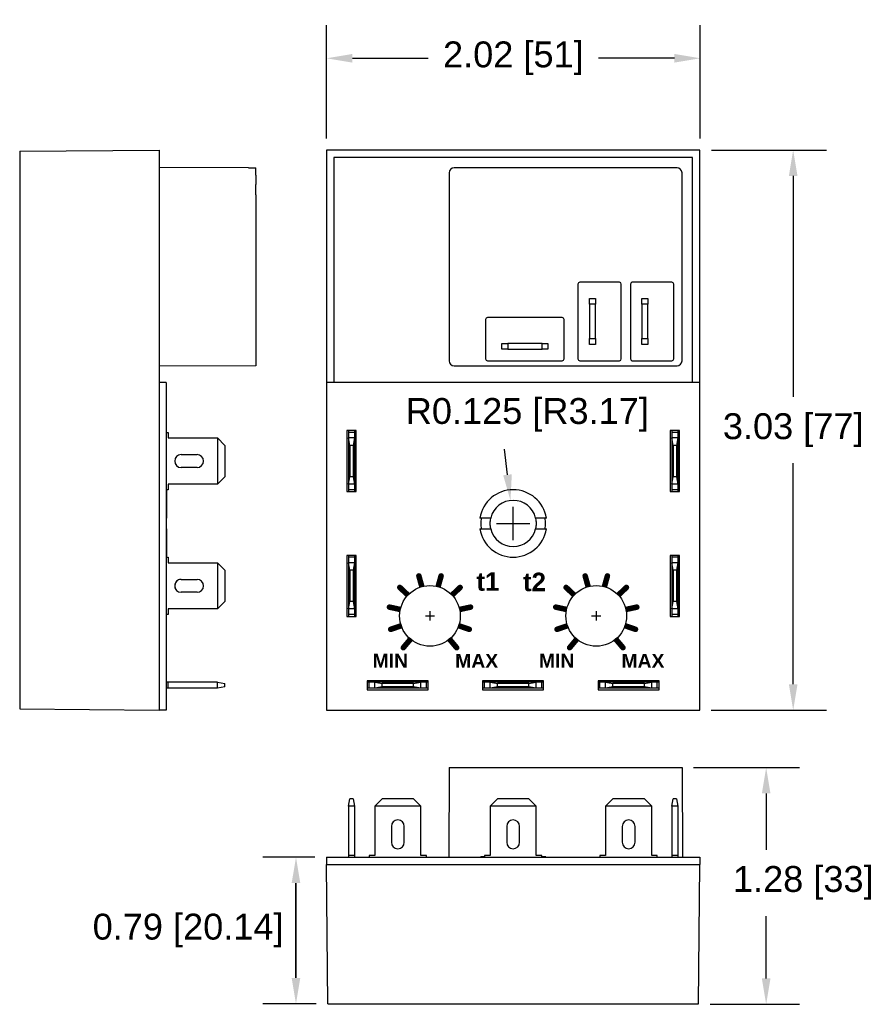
# Model space of a CAD drawing. Extents: x 30.69 to 35.28, y -40.07 to -34.75.
import ezdxf

# ---------------------------------------------------------------- set-up
doc = ezdxf.new("R2010")
doc.units = 0
doc.header["$MEASUREMENT"] = 0
doc.layers.get('0').update_dxf_attribs({"linetype": 'CONTINUOUS'})
doc.layers.get('Defpoints').update_dxf_attribs({"linetype": 'CONTINUOUS'})
doc.layers.add('Transparent', color=254, linetype='CONTINUOUS')
doc.styles.get("Standard").update_dxf_attribs({"font": 'arial.ttf'})
doc.dimstyles.get("Standard").update_dxf_attribs({"dimscale": 0, "dimtxt": 2.5, "dimasz": 2.5, "dimexe": 1.25, "dimexo": 0.625, "dimtad": 1, "dimdsep": 46, "dimtxsty": 'STANDARD', "dimcen": 2.5, "dimadec": 0, "dimazin": 0, "dimtfac": 1, "dimtmove": 0, "dimatfit": 3, "dimfxl": 1, "dimarcsym": 0})

# ---------------------------------------------------------------- blocks, each defined once
blk = doc.blocks.new('*D0')
at = {"layer": 'Defpoints', "color": 0, "linetype": 'ByBlock', "lineweight": -2}
for p, q in [((34.4286, -35.451), (35.0515, -35.451)), ((34.8715, -35.591), (34.8715, -36.7863)), ((34.8715, -38.341), (34.8715, -37.1457)), ((34.4285, -38.481), (35.0515, -38.481))]:
    blk.add_line(p, q, dxfattribs=at)
at = {"layer": 'Defpoints', "color": 0}
for p in [(34.3661, -35.451), (34.366, -38.481), (34.8715, -38.481)]:
    blk.add_point(p, dxfattribs=at)
for points in [[(34.8949, -35.591), (34.8482, -35.591), (34.8715, -35.451)], [(34.8482, -38.341), (34.8949, -38.341), (34.8715, -38.481)]]:
    blk.add_solid(points, dxfattribs=at)
at = {"layer": 'Defpoints', "color": 0, "linetype": 'ByBlock', "insert": (34.8715, -36.966), "char_height": 0.14, "attachment_point": 5}
blk.add_mtext('\\A1;3.03 [77]', dxfattribs=at)
blk = doc.blocks.new('*D1')
at = {"layer": 'Defpoints', "color": 0, "linetype": 'ByBlock', "lineweight": -2}
for p, q in [((32.3459, -35.3885), (32.3459, -34.7747)), ((34.3685, -35.3885), (34.3685, -34.7747)), ((32.4859, -34.9547), (32.8962, -34.9547)), ((34.2285, -34.9547), (33.8182, -34.9547))]:
    blk.add_line(p, q, dxfattribs=at)
at = {"layer": 'Defpoints', "color": 0}
for p in [(34.3685, -34.9547), (32.3459, -35.451), (34.3685, -35.451)]:
    blk.add_point(p, dxfattribs=at)
for points in [[(32.4859, -34.9313), (32.4859, -34.978), (32.3459, -34.9547)], [(34.2285, -34.978), (34.2285, -34.9313), (34.3685, -34.9547)]]:
    blk.add_solid(points, dxfattribs=at)
at = {"layer": 'Defpoints', "color": 0, "linetype": 'ByBlock', "insert": (33.3572, -34.9547), "char_height": 0.14, "attachment_point": 5}
blk.add_mtext('\\A1;2.02 [51]', dxfattribs=at)
blk = doc.blocks.new('*D2')
at = {"layer": 'Defpoints', "color": 0, "linetype": 'ByBlock', "lineweight": -2}
for p, q in [((34.3325, -38.7917), (34.9052, -38.7917)), ((34.7252, -38.9317), (34.7252, -39.2356)), ((34.7252, -39.9321), (34.7252, -39.5949)), ((34.422, -40.0721), (34.9052, -40.0721))]:
    blk.add_line(p, q, dxfattribs=at)
at = {"layer": 'Defpoints', "color": 0}
for p in [(34.27, -38.7917), (34.3595, -40.0721), (34.7252, -40.0721)]:
    blk.add_point(p, dxfattribs=at)
for points in [[(34.7486, -38.9317), (34.7019, -38.9317), (34.7252, -38.7917)], [(34.7019, -39.9321), (34.7486, -39.9321), (34.7252, -40.0721)]]:
    blk.add_solid(points, dxfattribs=at)
at = {"layer": 'Defpoints', "color": 0, "linetype": 'ByBlock', "insert": (34.9261, -39.4152), "char_height": 0.14, "attachment_point": 5}
blk.add_mtext('\\A1;1.28 [33]', dxfattribs=at)
blk = doc.blocks.new('*D3')
at = {"layer": 'Defpoints', "color": 0, "linetype": 'ByBlock', "lineweight": -2}
blk.add_line((33.3255, -37.2078), (33.3094, -37.0687), dxfattribs=at)
at = {"layer": 'Defpoints', "color": 0, "linetype": 'ByBlock'}
for p, q in [((33.356, -37.561), (33.356, -37.381)), ((33.266, -37.471), (33.446, -37.471))]:
    blk.add_line(p, q, dxfattribs=at)
at = {"layer": 'Defpoints', "color": 0}
for p in [(33.3416, -37.3468), (33.356, -37.471)]:
    blk.add_point(p, dxfattribs=at)
blk.add_solid([(33.3023, -37.2104), (33.3487, -37.2051), (33.3416, -37.3468)], dxfattribs=at)
at = {"layer": 'Defpoints', "color": 0, "linetype": 'ByBlock', "insert": (33.4328, -36.8837), "char_height": 0.14, "attachment_point": 5}
blk.add_mtext('\\A1;R0.125 [R3.17]', dxfattribs=at)
blk = doc.blocks.new('*D4')
at = {"color": 0, "linetype": 'ByBlock', "lineweight": -2}
for p, q in [((32.2835, -39.2766), (32.0008, -39.2766)), ((32.1808, -39.9296), (32.1808, -39.4166)), ((32.1808, -39.4166), (32.1808, -39.9296)), ((32.29, -40.0696), (32.0008, -40.0696))]:
    blk.add_line(p, q, dxfattribs=at)
at = {"color": 0}
for points in [[(32.2041, -39.4166), (32.1574, -39.4166), (32.1808, -39.2766)], [(32.1574, -39.9296), (32.2041, -39.9296), (32.1808, -40.0696)]]:
    blk.add_solid(points, dxfattribs=at)
at = {"layer": 'Defpoints', "color": 0}
for p in [(32.1808, -39.2766), (32.346, -39.2766), (32.3525, -40.0696)]:
    blk.add_point(p, dxfattribs=at)
at = {"color": 0, "linetype": 'ByBlock', "insert": (31.5968, -39.6731), "char_height": 0.14, "attachment_point": 5}
blk.add_mtext('\\A1;0.79 [20.14]', dxfattribs=at)

msp = doc.modelspace()

# ---------------------------------------------------------------- hatches: boundary and pattern name
at = {"layer": 'Transparent'}
h = msp.add_hatch(color=256, dxfattribs=at)
edge = h.paths.add_edge_path()
edge.add_arc((32.8457, -37.7546), 0.015, 0, 360)
h = msp.add_hatch(color=256, dxfattribs=at)
edge = h.paths.add_edge_path()
edge.add_arc((32.9662, -37.7546), 0.015, 0, 360)
h = msp.add_hatch(color=256, dxfattribs=at)
edge = h.paths.add_edge_path()
edge.add_arc((33.7457, -37.7546), 0.015, 0, 360)
h = msp.add_hatch(color=256, dxfattribs=at)
edge = h.paths.add_edge_path()
edge.add_arc((33.8662, -37.7546), 0.015, 0, 360)
h = msp.add_hatch(color=256, dxfattribs=at)
edge = h.paths.add_edge_path()
edge.add_arc((32.7426, -37.8169), 0.015, 0, 360)
h = msp.add_hatch(color=256, dxfattribs=at)
edge = h.paths.add_edge_path()
edge.add_arc((33.0693, -37.8169), 0.015, 0, 360)
h = msp.add_hatch(color=256, dxfattribs=at)
edge = h.paths.add_edge_path()
edge.add_arc((33.6426, -37.8169), 0.015, 0, 360)
h = msp.add_hatch(color=256, dxfattribs=at)
edge = h.paths.add_edge_path()
edge.add_arc((33.9693, -37.8169), 0.015, 0, 360)
h = msp.add_hatch(color=256, dxfattribs=at)
edge = h.paths.add_edge_path()
edge.add_arc((32.6865, -37.9235), 0.015, 0, 360)
h = msp.add_hatch(color=256, dxfattribs=at)
edge = h.paths.add_edge_path()
edge.add_arc((33.1254, -37.9235), 0.015, 0, 360)
h = msp.add_hatch(color=256, dxfattribs=at)
edge = h.paths.add_edge_path()
edge.add_arc((33.5865, -37.9235), 0.015, 0, 360)
h = msp.add_hatch(color=256, dxfattribs=at)
edge = h.paths.add_edge_path()
edge.add_arc((34.0254, -37.9235), 0.015, 0, 360)
h = msp.add_hatch(color=256, dxfattribs=at)
edge = h.paths.add_edge_path()
edge.add_arc((32.6935, -38.0437), 0.015, 0, 360)
h = msp.add_hatch(color=256, dxfattribs=at)
edge = h.paths.add_edge_path()
edge.add_arc((33.1184, -38.0437), 0.015, 0, 360)
h = msp.add_hatch(color=256, dxfattribs=at)
edge = h.paths.add_edge_path()
edge.add_arc((33.5935, -38.0437), 0.015, 0, 360)
h = msp.add_hatch(color=256, dxfattribs=at)
edge = h.paths.add_edge_path()
edge.add_arc((34.0184, -38.0437), 0.015, 0, 360)
h = msp.add_hatch(color=256, dxfattribs=at)
edge = h.paths.add_edge_path()
edge.add_arc((32.7616, -38.143), 0.015, 0, 360)
h = msp.add_hatch(color=256, dxfattribs=at)
edge = h.paths.add_edge_path()
edge.add_arc((33.0503, -38.143), 0.015, 0, 360)
h = msp.add_hatch(color=256, dxfattribs=at)
edge = h.paths.add_edge_path()
edge.add_arc((33.6616, -38.143), 0.015, 0, 360)
h = msp.add_hatch(color=256, dxfattribs=at)
edge = h.paths.add_edge_path()
edge.add_arc((33.9503, -38.143), 0.015, 0, 360)

# ---------------------------------------------------------------- linework, layer by layer
for p, q in [((30.6855, -35.4576), (31.4395, -35.451)), ((30.6855, -35.4576), (30.6855, -38.4744)), ((31.4395, -35.451), (31.4395, -38.481)), ((32.3459, -35.451), (32.3459, -38.481)), ((34.3661, -35.451), (32.3459, -35.451)), ((34.3661, -38.481), (34.3661, -35.451)), ((32.3854, -35.4905), (32.3854, -36.708)), ((34.3266, -35.4905), (32.3854, -35.4905)), ((34.3266, -36.708), (34.3266, -35.4905)), ((31.9234, -35.5474), (31.4395, -35.5453)), ((31.9234, -35.5474), (31.4395, -35.5453)), ((31.9234, -35.5474), (31.9634, -35.5476)), ((31.9634, -35.5878), (31.9634, -35.5476)), ((33.0095, -35.5748), (33.0095, -35.6928)), ((33.1548, -35.5474), (33.0368, -35.5474)), ((33.1548, -35.5474), (33.1548, -35.5476)), ((34.2428, -35.5476), (33.1548, -35.5476)), ((34.27, -36.5908), (34.27, -35.5748)), ((31.9634, -35.6728), (31.9634, -35.6378)), ((31.9634, -35.6928), (31.9634, -36.5908)), ((33.0096, -35.6928), (33.0095, -35.6928)), ((33.0096, -35.6928), (33.0096, -36.5908)), ((33.7069, -36.1758), (33.7069, -36.5808)), ((33.9309, -36.1658), (33.7169, -36.1658)), ((33.9409, -36.5808), (33.9409, -36.1758)), ((33.9909, -36.1758), (33.9909, -36.5808)), ((34.2148, -36.1658), (34.0009, -36.1658)), ((34.2248, -36.5808), (34.2248, -36.1758)), ((33.7689, -36.2853), (33.7689, -36.2533)), ((33.7689, -36.2533), (33.8009, -36.2533)), ((33.8009, -36.2533), (33.8009, -36.2853)), ((34.0529, -36.2853), (34.0529, -36.2533)), ((34.0529, -36.2533), (34.0849, -36.2533)), ((34.0849, -36.2533), (34.0849, -36.2853)), ((33.7689, -36.2853), (33.7689, -36.4713)), ((33.8009, -36.2853), (33.7689, -36.2853)), ((33.8009, -36.4713), (33.8009, -36.2853)), ((34.0529, -36.2853), (34.0529, -36.4713)), ((34.0849, -36.2853), (34.0529, -36.2853)), ((34.0849, -36.4713), (34.0849, -36.2853)), ((33.2069, -36.3668), (33.2069, -36.5808)), ((33.6219, -36.3568), (33.2169, -36.3568)), ((33.6319, -36.5808), (33.6319, -36.3668)), ((33.7689, -36.5033), (33.7689, -36.4713)), ((33.7689, -36.4713), (33.8009, -36.4713)), ((33.8009, -36.4713), (33.8009, -36.5033)), ((34.0529, -36.5033), (34.0529, -36.4713)), ((34.0529, -36.4713), (34.0849, -36.4713)), ((34.0849, -36.4713), (34.0849, -36.5033)), ((33.2944, -36.5288), (33.2944, -36.4968)), ((33.2944, -36.4968), (33.3264, -36.4968)), ((33.3264, -36.5288), (33.2944, -36.5288)), ((33.5124, -36.4968), (33.3264, -36.4968)), ((33.3264, -36.4968), (33.3264, -36.5288)), ((33.3264, -36.5288), (33.5124, -36.5288)), ((33.5124, -36.4968), (33.5444, -36.4968)), ((33.5124, -36.5288), (33.5124, -36.4968)), ((33.5444, -36.5288), (33.5124, -36.5288)), ((33.5444, -36.4968), (33.5444, -36.5288)), ((33.8009, -36.5033), (33.7689, -36.5033)), ((34.0849, -36.5033), (34.0529, -36.5033)), ((31.9634, -36.618), (31.4395, -36.6203)), ((33.0368, -36.618), (34.2428, -36.618)), ((33.2169, -36.5908), (33.6219, -36.5908)), ((33.7169, -36.5908), (33.9309, -36.5908)), ((34.0009, -36.5908), (34.2148, -36.5908)), ((31.4785, -36.708), (31.4395, -36.708)), ((31.4785, -36.708), (31.4785, -38.481)), ((32.346, -36.708), (32.346, -38.481)), ((34.366, -36.708), (32.346, -36.708)), ((34.366, -38.481), (34.366, -36.708)), ((31.4785, -36.9785), (31.4884, -36.9785)), ((31.4884, -36.9785), (31.4884, -37.0085)), ((31.4884, -37.0085), (31.7554, -37.0085)), ((31.7954, -37.0485), (31.7554, -37.0085)), ((31.7554, -37.0085), (31.7554, -37.2585)), ((32.456, -36.9685), (32.456, -37.2985)), ((32.506, -36.9685), (32.456, -36.9685)), ((32.465, -36.9685), (32.465, -36.9785)), ((32.465, -36.9785), (32.465, -37.0085)), ((32.497, -36.9785), (32.465, -36.9785)), ((32.497, -37.0085), (32.465, -37.0085)), ((32.4721, -37.0485), (32.465, -37.0085)), ((32.465, -37.0085), (32.465, -37.2585)), ((32.497, -37.0085), (32.4899, -37.0485)), ((32.497, -36.9685), (32.497, -36.9785)), ((32.497, -36.9785), (32.497, -37.0085)), ((32.497, -37.0085), (32.497, -37.2585)), ((32.506, -37.2985), (32.506, -36.9685)), ((34.206, -36.9685), (34.206, -37.2985)), ((34.256, -36.9685), (34.206, -36.9685)), ((34.215, -36.9685), (34.215, -36.9785)), ((34.215, -36.9785), (34.215, -37.0085)), ((34.247, -36.9785), (34.215, -36.9785)), ((34.247, -37.0085), (34.215, -37.0085)), ((34.2221, -37.0485), (34.215, -37.0085)), ((34.215, -37.0085), (34.215, -37.2585)), ((34.247, -37.0085), (34.2399, -37.0485)), ((34.247, -36.9685), (34.247, -36.9785)), ((34.247, -36.9785), (34.247, -37.0085)), ((34.247, -37.0085), (34.247, -37.2585)), ((34.256, -37.2985), (34.256, -36.9685)), ((31.7954, -37.0485), (31.7954, -37.2185)), ((32.4899, -37.0485), (32.4721, -37.0485)), ((32.4721, -37.0485), (32.4721, -37.2185)), ((32.4899, -37.0485), (32.4899, -37.2185)), ((34.2399, -37.0485), (34.2221, -37.0485)), ((34.2221, -37.0485), (34.2221, -37.2185)), ((34.2399, -37.0485), (34.2399, -37.2185)), ((31.5594, -37.0985), (31.6454, -37.0985)), ((31.6454, -37.1685), (31.5594, -37.1685)), ((31.7554, -37.2585), (31.7954, -37.2185)), ((32.465, -37.2585), (32.4721, -37.2185)), ((32.4899, -37.2185), (32.4721, -37.2185)), ((32.4899, -37.2185), (32.497, -37.2585)), ((34.215, -37.2585), (34.2221, -37.2185)), ((34.2399, -37.2185), (34.2221, -37.2185)), ((34.2399, -37.2185), (34.247, -37.2585)), ((31.4884, -37.2585), (31.4884, -37.2885)), ((31.7554, -37.2585), (31.4884, -37.2585)), ((32.497, -37.2585), (32.465, -37.2585)), ((32.465, -37.2585), (32.465, -37.2885)), ((32.497, -37.2585), (32.497, -37.2885)), ((34.247, -37.2585), (34.215, -37.2585)), ((34.215, -37.2585), (34.215, -37.2885)), ((34.247, -37.2585), (34.247, -37.2885)), ((31.4884, -37.2885), (31.4785, -37.2885)), ((32.456, -37.2985), (32.506, -37.2985)), ((32.465, -37.2885), (32.465, -37.2985)), ((32.497, -37.2885), (32.465, -37.2885)), ((32.497, -37.2885), (32.497, -37.2985)), ((34.206, -37.2985), (34.256, -37.2985)), ((34.215, -37.2885), (34.215, -37.2985)), ((34.247, -37.2885), (34.215, -37.2885)), ((34.247, -37.2885), (34.247, -37.2985)), ((33.2345, -37.4415), (33.1819, -37.4415)), ((33.5301, -37.4415), (33.4775, -37.4415)), ((33.1819, -37.5005), (33.2345, -37.5005)), ((33.4775, -37.5005), (33.5301, -37.5005)), ((31.4785, -37.6535), (31.4884, -37.6535)), ((31.4884, -37.6535), (31.4884, -37.6835)), ((32.456, -37.6445), (32.456, -37.9745)), ((32.506, -37.6445), (32.456, -37.6445)), ((32.465, -37.6445), (32.465, -37.6535)), ((32.465, -37.6535), (32.465, -37.6835)), ((32.497, -37.6535), (32.465, -37.6535)), ((32.497, -37.6445), (32.497, -37.6535)), ((32.497, -37.6535), (32.497, -37.6835)), ((32.506, -37.9745), (32.506, -37.6445)), ((34.256, -37.6445), (34.206, -37.6445)), ((34.206, -37.6445), (34.206, -37.9745)), ((34.215, -37.6445), (34.215, -37.6535)), ((34.215, -37.6535), (34.215, -37.6835)), ((34.247, -37.6535), (34.215, -37.6535)), ((34.247, -37.6445), (34.247, -37.6535)), ((34.247, -37.6535), (34.247, -37.6835)), ((34.256, -37.9745), (34.256, -37.6445)), ((31.4884, -37.6835), (31.7554, -37.6835)), ((31.7954, -37.7235), (31.7554, -37.6835)), ((31.7554, -37.6835), (31.7554, -37.9335)), ((32.497, -37.6835), (32.465, -37.6835)), ((32.4721, -37.7235), (32.465, -37.6835)), ((32.465, -37.6835), (32.465, -37.9335)), ((32.497, -37.6835), (32.4899, -37.7235)), ((32.497, -37.6835), (32.497, -37.9335)), ((34.247, -37.6835), (34.215, -37.6835)), ((34.2221, -37.7235), (34.215, -37.6835)), ((34.215, -37.6835), (34.215, -37.9335)), ((34.247, -37.6835), (34.2399, -37.7235)), ((34.247, -37.6835), (34.247, -37.9335)), ((31.7954, -37.7235), (31.7954, -37.8935)), ((32.4899, -37.7235), (32.4721, -37.7235)), ((32.4721, -37.7235), (32.4721, -37.8935)), ((32.4899, -37.7235), (32.4899, -37.8935)), ((34.2399, -37.7235), (34.2221, -37.7235)), ((34.2221, -37.7235), (34.2221, -37.8935)), ((34.2399, -37.7235), (34.2399, -37.8935)), ((31.5594, -37.7735), (31.6454, -37.7735)), ((31.6454, -37.8435), (31.5594, -37.8435)), ((31.7554, -37.9335), (31.7954, -37.8935)), ((32.465, -37.9335), (32.4721, -37.8935)), ((32.4899, -37.8935), (32.4721, -37.8935)), ((32.4899, -37.8935), (32.497, -37.9335)), ((34.215, -37.9335), (34.2221, -37.8935)), ((34.2399, -37.8935), (34.2221, -37.8935)), ((34.2399, -37.8935), (34.247, -37.9335)), ((31.4884, -37.9635), (31.4785, -37.9635)), ((31.4884, -37.9335), (31.4884, -37.9635)), ((31.7554, -37.9335), (31.4884, -37.9335)), ((32.456, -37.9745), (32.506, -37.9745)), ((32.497, -37.9335), (32.465, -37.9335)), ((32.465, -37.9335), (32.465, -37.9635)), ((32.465, -37.9635), (32.465, -37.9745)), ((32.497, -37.9635), (32.465, -37.9635)), ((32.497, -37.9335), (32.497, -37.9635)), ((32.497, -37.9635), (32.497, -37.9745)), ((34.206, -37.9745), (34.256, -37.9745)), ((34.247, -37.9335), (34.215, -37.9335)), ((34.215, -37.9335), (34.215, -37.9635)), ((34.215, -37.9635), (34.215, -37.9745)), ((34.247, -37.9635), (34.215, -37.9635)), ((34.247, -37.9335), (34.247, -37.9635)), ((34.247, -37.9635), (34.247, -37.9745)), ((31.4884, -38.33), (31.4785, -38.33)), ((31.4884, -38.362), (31.4884, -38.33)), ((31.7554, -38.33), (31.4884, -38.33)), ((31.7554, -38.33), (31.7954, -38.3371)), ((31.7554, -38.362), (31.7554, -38.33)), ((31.7954, -38.3549), (31.7954, -38.3371)), ((32.896, -38.3215), (32.566, -38.3215)), ((32.566, -38.3215), (32.566, -38.3715)), ((32.577, -38.33), (32.566, -38.33)), ((32.577, -38.362), (32.577, -38.33)), ((32.607, -38.33), (32.577, -38.33)), ((32.857, -38.33), (32.607, -38.33)), ((32.607, -38.33), (32.647, -38.3371)), ((32.607, -38.362), (32.607, -38.33)), ((32.817, -38.3371), (32.647, -38.3371)), ((32.647, -38.3549), (32.647, -38.3371)), ((32.817, -38.3371), (32.857, -38.33)), ((32.817, -38.3549), (32.817, -38.3371)), ((32.857, -38.362), (32.857, -38.33)), ((32.887, -38.33), (32.857, -38.33)), ((32.887, -38.362), (32.887, -38.33)), ((32.896, -38.33), (32.887, -38.33)), ((32.896, -38.3715), (32.896, -38.3215)), ((33.191, -38.3215), (33.191, -38.3715)), ((33.521, -38.3215), (33.191, -38.3215)), ((33.201, -38.33), (33.191, -38.33)), ((33.201, -38.362), (33.201, -38.33)), ((33.231, -38.33), (33.201, -38.33)), ((33.481, -38.33), (33.231, -38.33)), ((33.231, -38.33), (33.271, -38.3371)), ((33.231, -38.362), (33.231, -38.33)), ((33.441, -38.3371), (33.271, -38.3371)), ((33.271, -38.3549), (33.271, -38.3371)), ((33.441, -38.3371), (33.481, -38.33)), ((33.441, -38.3549), (33.441, -38.3371)), ((33.481, -38.362), (33.481, -38.33)), ((33.511, -38.33), (33.481, -38.33)), ((33.511, -38.362), (33.511, -38.33)), ((33.521, -38.33), (33.511, -38.33)), ((33.521, -38.3715), (33.521, -38.3215)), ((33.816, -38.3215), (33.816, -38.3715)), ((34.146, -38.3215), (33.816, -38.3215)), ((33.826, -38.33), (33.816, -38.33)), ((33.826, -38.362), (33.826, -38.33)), ((33.856, -38.33), (33.826, -38.33)), ((34.106, -38.33), (33.856, -38.33)), ((33.856, -38.33), (33.896, -38.3371)), ((33.856, -38.362), (33.856, -38.33)), ((34.066, -38.3371), (33.896, -38.3371)), ((33.896, -38.3549), (33.896, -38.3371)), ((34.066, -38.3371), (34.106, -38.33)), ((34.066, -38.3549), (34.066, -38.3371)), ((34.106, -38.362), (34.106, -38.33)), ((34.136, -38.33), (34.106, -38.33)), ((34.136, -38.362), (34.136, -38.33)), ((34.146, -38.33), (34.136, -38.33)), ((34.146, -38.3715), (34.146, -38.3215)), ((31.4884, -38.362), (31.4785, -38.362)), ((31.7554, -38.362), (31.4884, -38.362)), ((31.7954, -38.3549), (31.7554, -38.362)), ((32.577, -38.362), (32.566, -38.362)), ((32.566, -38.3715), (32.896, -38.3715)), ((32.607, -38.362), (32.577, -38.362)), ((32.647, -38.3549), (32.607, -38.362)), ((32.857, -38.362), (32.607, -38.362)), ((32.817, -38.3549), (32.647, -38.3549)), ((32.857, -38.362), (32.817, -38.3549)), ((32.887, -38.362), (32.857, -38.362)), ((32.896, -38.362), (32.887, -38.362)), ((33.201, -38.362), (33.191, -38.362)), ((33.191, -38.3715), (33.521, -38.3715)), ((33.231, -38.362), (33.201, -38.362)), ((33.271, -38.3549), (33.231, -38.362)), ((33.481, -38.362), (33.231, -38.362)), ((33.441, -38.3549), (33.271, -38.3549)), ((33.481, -38.362), (33.441, -38.3549)), ((33.511, -38.362), (33.481, -38.362)), ((33.521, -38.362), (33.511, -38.362)), ((33.826, -38.362), (33.816, -38.362)), ((33.816, -38.3715), (34.146, -38.3715)), ((33.856, -38.362), (33.826, -38.362)), ((33.896, -38.3549), (33.856, -38.362)), ((34.106, -38.362), (33.856, -38.362)), ((34.066, -38.3549), (33.896, -38.3549)), ((34.106, -38.362), (34.066, -38.3549)), ((34.136, -38.362), (34.106, -38.362)), ((34.146, -38.362), (34.136, -38.362)), ((30.6855, -38.4744), (31.4395, -38.481)), ((31.4785, -38.481), (31.4395, -38.481)), ((32.3459, -38.481), (34.3661, -38.481)), ((32.346, -38.481), (34.366, -38.481)), ((33.0096, -38.7917), (33.008, -39.2766)), ((33.0368, -38.7917), (34.2428, -38.7917)), ((34.27, -38.7917), (34.2722, -39.2766)), ((34.27, -38.7917), (34.2722, -39.2766)), ((32.465, -38.9997), (32.4721, -38.9597)), ((32.4899, -38.9597), (32.4721, -38.9597)), ((32.4899, -38.9597), (32.497, -38.9997)), ((32.647, -38.9597), (32.607, -38.9997)), ((32.817, -38.9597), (32.647, -38.9597)), ((32.857, -38.9997), (32.817, -38.9597)), ((33.271, -38.9597), (33.231, -38.9997)), ((33.441, -38.9597), (33.271, -38.9597)), ((33.481, -38.9997), (33.441, -38.9597)), ((33.896, -38.9597), (33.856, -38.9997)), ((34.066, -38.9597), (33.896, -38.9597)), ((34.106, -38.9997), (34.066, -38.9597)), ((34.215, -38.9997), (34.2221, -38.9597)), ((34.2399, -38.9597), (34.2221, -38.9597)), ((34.2399, -38.9597), (34.247, -38.9997)), ((32.497, -38.9997), (32.465, -38.9997)), ((32.465, -38.9997), (32.465, -39.2667)), ((32.497, -38.9997), (32.497, -39.2667)), ((32.857, -38.9997), (32.607, -38.9997)), ((32.607, -38.9997), (32.607, -39.2667)), ((32.857, -39.2667), (32.857, -38.9997)), ((33.481, -38.9997), (33.231, -38.9997)), ((33.231, -38.9997), (33.231, -39.2667)), ((33.481, -39.2667), (33.481, -38.9997)), ((34.106, -38.9997), (33.856, -38.9997)), ((33.856, -38.9997), (33.856, -39.2667)), ((34.106, -39.2667), (34.106, -38.9997)), ((34.247, -38.9997), (34.215, -38.9997)), ((34.215, -38.9997), (34.215, -39.2667)), ((34.247, -38.9997), (34.247, -39.2667)), ((32.697, -39.1097), (32.697, -39.1957)), ((32.767, -39.1957), (32.767, -39.1097)), ((33.321, -39.1097), (33.321, -39.1957)), ((33.391, -39.1957), (33.391, -39.1097)), ((33.946, -39.1097), (33.946, -39.1957)), ((34.016, -39.1957), (34.016, -39.1097)), ((32.346, -39.2766), (34.366, -39.2766)), ((32.346, -39.2766), (32.346, -39.3156)), ((32.465, -39.2667), (32.465, -39.2766)), ((32.497, -39.2667), (32.465, -39.2667)), ((32.497, -39.2667), (32.497, -39.2766)), ((32.607, -39.2667), (32.577, -39.2667)), ((32.577, -39.2667), (32.577, -39.2766)), ((32.887, -39.2667), (32.857, -39.2667)), ((32.887, -39.2766), (32.887, -39.2667)), ((33.201, -39.2746), (33.1819, -39.2746)), ((33.231, -39.2667), (33.201, -39.2667)), ((33.201, -39.2667), (33.201, -39.2766)), ((33.511, -39.2667), (33.481, -39.2667)), ((33.511, -39.2766), (33.511, -39.2667)), ((33.5301, -39.2746), (33.511, -39.2746)), ((33.856, -39.2667), (33.826, -39.2667)), ((33.826, -39.2667), (33.826, -39.2766)), ((34.136, -39.2667), (34.106, -39.2667)), ((34.136, -39.2766), (34.136, -39.2667)), ((34.215, -39.2667), (34.215, -39.2766)), ((34.247, -39.2667), (34.215, -39.2667)), ((34.247, -39.2667), (34.247, -39.2766)), ((34.366, -39.2766), (34.366, -39.3156)), ((32.3525, -40.0696), (32.3459, -39.3156)), ((32.3459, -39.3156), (34.3661, -39.3156)), ((32.346, -39.3156), (34.366, -39.3156)), ((34.3595, -40.0696), (34.3661, -39.3156)), ((32.3525, -40.0696), (34.3595, -40.0696))]:
    msp.add_line(p, q)
for centre, radius, start, end in [((33.0368, -35.5748), 0.0274, 90, 180), ((34.2428, -35.5748), 0.0272, 0, 90), ((33.7169, -36.1758), 0.01, 90, 180), ((33.9309, -36.1758), 0.01, 0, 90), ((34.0009, -36.1758), 0.01, 90, 180), ((34.2148, -36.1758), 0.01, 0, 90), ((33.2169, -36.3668), 0.01, 90, 180), ((33.6219, -36.3668), 0.01, 0, 90), ((33.2169, -36.5808), 0.01, 180, 270), ((33.6219, -36.5808), 0.01, 270, 0), ((33.7169, -36.5808), 0.01, 180, 270), ((33.9309, -36.5808), 0.01, 270, 0), ((34.0009, -36.5808), 0.01, 180, 270), ((34.2148, -36.5808), 0.01, 270, 0), ((33.0368, -36.5908), 0.0272, 180, 270), ((34.2428, -36.5908), 0.0272, 270, 0), ((31.5594, -37.1335), 0.035, 90, 270), ((31.5594, -37.1335), 0.035, 90, 270), ((31.6454, -37.1335), 0.035, 270, 90), ((31.6454, -37.1335), 0.035, 270, 90), ((33.356, -37.471), 0.1825, 9.2455, 170.755), ((33.356, -37.471), 0.1825, 9.2455, 170.755), ((33.356, -37.471), 0.125, 13.6636, 166.336), ((33.356, -37.471), 0.175, 170.285, 180), ((33.356, -37.471), 0.175, 0, 9.7154), ((33.356, -37.471), 0.175, 180, 189.712), ((33.356, -37.471), 0.1259, 168.036, 180), ((33.356, -37.471), 0.1259, 180, 191.964), ((33.356, -37.471), 0.1259, 0, 11.9641), ((33.356, -37.471), 0.1259, 348.0359, 0), ((33.356, -37.471), 0.175, 350.2876, 0), ((33.356, -37.471), 0.1825, 189.245, 350.7545), ((33.356, -37.471), 0.1825, 189.245, 350.7545), ((33.356, -37.471), 0.125, 193.664, 346.3364), ((31.5594, -37.8085), 0.035, 90, 270), ((31.5594, -37.8085), 0.035, 90, 212.683), ((31.6454, -37.8085), 0.035, 270, 90), ((31.6454, -37.8085), 0.035, 270, 90), ((32.732, -39.1097), 0.035, 0, 180), ((33.356, -39.1097), 0.035, 0, 180), ((33.981, -39.1097), 0.035, 0, 180), ((32.732, -39.1957), 0.035, 180, 0), ((33.356, -39.1957), 0.035, 180, 0), ((33.981, -39.1957), 0.035, 180, 0)]:
    msp.add_arc(centre, radius, start, end)
for points, degree, knots in [([(31.9634, -35.5878), (31.9634, -35.5879), (31.9634, -35.5879), (31.9634, -35.588), (31.9634, -35.5882), (31.9634, -35.5886), (31.9634, -35.5892), (31.9634, -35.5899), (31.9634, -35.5907), (31.9634, -35.5916), (31.9634, -35.5927), (31.9634, -35.5938), (31.9634, -35.5951), (31.9634, -35.5998), (31.9634, -35.6063), (31.9634, -35.6128)], 3, [1.5708, 1.5708, 1.5708, 1.5708, 1.683, 1.683, 1.683, 1.9074, 1.9074, 1.9074, 2.1318, 2.1318, 2.1318, 2.35619, 2.35619, 2.35619, 3.14159, 3.14159, 3.14159, 3.14159]), ([(31.9634, -35.6128), (31.9634, -35.6194), (31.9634, -35.6258), (31.9634, -35.6305), (31.9634, -35.6311), (31.9634, -35.6317), (31.9634, -35.6324), (31.9634, -35.6335), (31.9634, -35.6345), (31.9634, -35.6353), (31.9634, -35.6361), (31.9634, -35.6367), (31.9634, -35.6372), (31.9634, -35.6376), (31.9634, -35.6378), (31.9634, -35.6378)], 3, [3.14159, 3.14159, 3.14159, 3.14159, 3.92699, 3.92699, 3.92699, 4.03919, 4.03919, 4.03919, 4.26359, 4.26359, 4.26359, 4.48799, 4.48799, 4.48799, 4.71239, 4.71239, 4.71239, 4.71239]), ([(31.9634, -35.6928), (31.9634, -35.6928), (31.9634, -35.6907), (31.9634, -35.687), (31.9634, -35.6832), (31.9634, -35.6781), (31.9634, -35.6728)], 3, [4.71239, 4.71239, 4.71239, 4.71239, 5.49779, 5.49779, 5.49779, 6.28319, 6.28319, 6.28319, 6.28319]), ([(31.9634, -36.5908), (31.9634, -36.5979), (31.9634, -36.605), (31.9634, -36.61), (31.9634, -36.6107), (31.9634, -36.6114), (31.9634, -36.6121), (31.9634, -36.6133), (31.9634, -36.6144), (31.9634, -36.6153), (31.9634, -36.6157), (31.9634, -36.6161), (31.9634, -36.6165), (31.9634, -36.6168), (31.9634, -36.617), (31.9634, -36.6173), (31.9634, -36.6175), (31.9634, -36.6177), (31.9634, -36.6178), (31.9634, -36.6179), (31.9634, -36.618), (31.9634, -36.618)], 3, [0, 0, 0, 0, 0.785398, 0.785398, 0.785398, 0.897598, 0.897598, 0.897598, 1.122, 1.122, 1.122, 1.2342, 1.2342, 1.2342, 1.3464, 1.3464, 1.3464, 1.4586, 1.4586, 1.4586, 1.5708, 1.5708, 1.5708, 1.5708]), ([(31.4805, -37.346), (31.4805, -37.3466), (31.4805, -37.3483), (31.4805, -37.3511), (31.4805, -37.3549), (31.4805, -37.3599), (31.4805, -37.3658), (31.4805, -37.3727), (31.4805, -37.3805), (31.4805, -37.3891), (31.4805, -37.3985), (31.4805, -37.4085), (31.4805, -37.419), (31.4805, -37.4301), (31.4805, -37.4415)], 1, [1.5708, 1.5708, 1.66596, 1.76113, 1.85629, 1.95146, 2.04663, 2.14179, 2.23696, 2.33212, 2.42729, 2.52245, 2.61762, 2.71279, 2.80795, 2.90312, 2.90312]), ([(33.0096, -38.7917), (33.0097, -38.7917), (33.0098, -38.7917), (33.0098, -38.7917), (33.01, -38.7917), (33.0102, -38.7917), (33.0103, -38.7917), (33.0106, -38.7917), (33.0109, -38.7917), (33.0112, -38.7917), (33.0119, -38.7917), (33.0128, -38.7917), (33.0138, -38.7917), (33.0149, -38.7917), (33.0162, -38.7917), (33.0176, -38.7917), (33.0227, -38.7917), (33.0297, -38.7917), (33.0368, -38.7917)], 3, [0, 0, 0, 0, 0.1122, 0.1122, 0.1122, 0.224399, 0.224399, 0.224399, 0.336599, 0.336599, 0.336599, 0.560999, 0.560999, 0.560999, 0.785398, 0.785398, 0.785398, 1.5708, 1.5708, 1.5708, 1.5708]), ([(34.2428, -38.7917), (34.25, -38.7917), (34.257, -38.7917), (34.2621, -38.7917), (34.2628, -38.7917), (34.2634, -38.7917), (34.2641, -38.7917), (34.2653, -38.7917), (34.2664, -38.7917), (34.2674, -38.7917), (34.2677, -38.7917), (34.2681, -38.7917), (34.2685, -38.7917), (34.2688, -38.7917), (34.2691, -38.7917), (34.2694, -38.7917), (34.2695, -38.7917), (34.2697, -38.7917), (34.2699, -38.7917), (34.2699, -38.7917), (34.27, -38.7917), (34.27, -38.7917)], 3, [1.5708, 1.5708, 1.5708, 1.5708, 2.35619, 2.35619, 2.35619, 2.46839, 2.46839, 2.46839, 2.69279, 2.69279, 2.69279, 2.80499, 2.80499, 2.80499, 2.91719, 2.91719, 2.91719, 3.02939, 3.02939, 3.02939, 3.14159, 3.14159, 3.14159, 3.14159])]:
    msp.add_open_spline(points, degree=degree, knots=knots)
for points, degree in [([(31.4785, -37.29), (31.4804, -37.2917), (31.4805, -37.2944)], 2), ([(31.4805, -37.2944), (31.4805, -37.2953), (31.4805, -37.2979), (31.4805, -37.3023), (31.4805, -37.3084), (31.4805, -37.3161), (31.4805, -37.3254), (31.4805, -37.3361), (31.4805, -37.3482), (31.4805, -37.3615), (31.4805, -37.3759), (31.4805, -37.3912), (31.4805, -37.4074), (31.4805, -37.4242), (31.4805, -37.4415)], 1), ([(31.4805, -37.4415), (31.4785, -37.4415)], 1), ([(31.4805, -37.4415), (31.4804, -37.4415), (31.4785, -37.4415)], 2), ([(33.1819, -37.4415), (33.1787, -37.4415), (33.1758, -37.4416), (33.1759, -37.4417)], 3), ([(33.2345, -37.4415), (33.2329, -37.4449)], 1), ([(33.4791, -37.4449), (33.4775, -37.4415)], 1), ([(33.5361, -37.4417), (33.5362, -37.4416), (33.5333, -37.4415), (33.5301, -37.4415)], 3), ([(31.4785, -37.5005), (31.4804, -37.5005), (31.4805, -37.5005)], 2), ([(31.4802, -37.5005), (31.4805, -37.5005)], 1), ([(31.4805, -37.5005), (31.4804, -37.5005)], 1), ([(31.4805, -37.5005), (31.4805, -37.5178), (31.4805, -37.5346), (31.4805, -37.5508), (31.4805, -37.5661), (31.4805, -37.5805), (31.4805, -37.5938), (31.4805, -37.6059), (31.4805, -37.6166), (31.4805, -37.6259), (31.4805, -37.6336), (31.4805, -37.6397), (31.4805, -37.6441), (31.4805, -37.6467), (31.4805, -37.6476)], 1), ([(33.1759, -37.5003), (33.1758, -37.5004), (33.1787, -37.5005), (33.1819, -37.5005)], 3), ([(33.2329, -37.4971), (33.2345, -37.5005)], 1), ([(33.4775, -37.5005), (33.4791, -37.4971)], 1), ([(33.5301, -37.5005), (33.5333, -37.5005), (33.5362, -37.5004), (33.5361, -37.5003)], 3), ([(31.4785, -37.652), (31.4804, -37.6502), (31.4805, -37.6476)], 2), ([(33.1774, -39.2766), (33.1792, -39.2746), (33.1819, -39.2746)], 2), ([(33.1819, -39.2746), (33.1812, -39.2746)], 1), ([(33.1819, -39.2746), (33.1869, -39.2746), (33.201, -39.2746)], 2), ([(33.511, -39.2746), (33.5251, -39.2746), (33.5301, -39.2746)], 2), ([(33.5301, -39.2746), (33.5328, -39.2747), (33.5346, -39.2766)], 2), ([(33.5321, -39.2749), (33.5308, -39.2746)], 1)]:
    msp.add_open_spline(points, degree=degree)
for p, q in [((32.8809, -37.971), (32.9309, -37.971)), ((32.9059, -37.946), (32.9059, -37.996)), ((33.7809, -37.971), (33.8309, -37.971)), ((33.8059, -37.946), (33.8059, -37.996))]:
    msp.add_line(p, q, dxfattribs=at)
at = {"layer": 'Transparent', "const_width": 0.03}
for points in [[(32.862, -37.8129), (32.8457, -37.7546)], [(32.9499, -37.8129), (32.9662, -37.7546)], [(33.762, -37.8129), (33.7457, -37.7546)], [(33.8499, -37.8129), (33.8662, -37.7546)], [(32.7866, -37.8584), (32.7426, -37.8169)], [(33.0253, -37.8584), (33.0693, -37.8169)], [(33.6866, -37.8584), (33.6426, -37.8169)], [(33.9253, -37.8584), (33.9693, -37.8169)], [(32.7456, -37.9363), (32.6865, -37.9235)], [(33.0663, -37.9363), (33.1254, -37.9235)], [(33.6456, -37.9363), (33.5865, -37.9235)], [(33.9663, -37.9363), (34.0254, -37.9235)], [(32.7507, -38.0241), (32.6935, -38.0437)], [(33.0612, -38.0241), (33.1184, -38.0437)], [(33.6507, -38.0241), (33.5935, -38.0437)], [(33.9612, -38.0241), (34.0184, -38.0437)], [(32.8005, -38.0967), (32.7616, -38.143)], [(33.0114, -38.0967), (33.0503, -38.143)], [(33.7005, -38.0967), (33.6616, -38.143)], [(33.9114, -38.0967), (33.9503, -38.143)]]:
    msp.add_lwpolyline(points, dxfattribs=at)
at = {"layer": 'Transparent'}
for centre in [(32.9059, -37.971), (32.9059, -37.971), (33.8059, -37.971), (33.8059, -37.971)]:
    msp.add_circle(centre, 0.1641, dxfattribs=at)

# ---------------------------------------------------------------- texts
for s, insert, char_height, width, attachment_point in [('{\\fArial|b1|i0|c0|p34;t1}', (33.2191, -37.7855), 0.1, 0.3307, 5), ('{\\fArial|b1|i0|c0|p34;t2}', (33.4714, -37.7879), 0.1, 0.3307, 5), ('{\\fArial|b1|i0|c0|p34;MIN}', (32.5954, -38.1762), 0.075, 0.28396, 1), ('{\\fArial|b1|i0|c0|p34;MAX}', (33.0421, -38.1767), 0.075, 0.199897, 1), ('{\\fArial|b1|i0|c0|p34;MIN}', (33.4954, -38.1762), 0.075, 0.28396, 1), ('{\\fArial|b1|i0|c0|p34;MAX}', (33.9421, -38.1767), 0.075, 0.199897, 1)]:
    msp.add_mtext(s, dxfattribs=dict(at, insert=insert, char_height=char_height, width=width, attachment_point=attachment_point))

# ---------------------------------------------------------------- dimensions: what is measured, and where the dimension line sits
at = {"linetype": 'ByBlock'}
dim = msp.add_linear_dim(base=(32.1808, -39.2766), p1=(32.3525, -40.0696), p2=(32.346, -39.2766), angle=90, dimstyle='STANDARD', override={"dimscale": 1, "dimtxt": 0.14, "dimasz": 0.14, "dimexe": 0.18, "dimexo": 0.0625, "dimgap": 0.09, "dimtad": 0, "dimtih": 1, "dimtoh": 1, "dimdec": 2, "dimzin": 0, "dimcen": 0.09, "dimtdec": 4, "dimtofl": 0, "dimtmove": 2, "dimtolj": 1, "dimtzin": 0}, dxfattribs=at)
dim.commit()
dim.dimension.update_dxf_attribs({"geometry": '*D4', "text_midpoint": (31.5968, -39.6731)})
at = {"layer": 'Defpoints', "linetype": 'ByBlock'}
dim = msp.add_linear_dim(base=(34.3685, -34.9547), p1=(32.3459, -35.451), p2=(34.3685, -35.451), dimstyle='STANDARD', override={"dimscale": 1, "dimtxt": 0.14, "dimasz": 0.14, "dimexe": 0.18, "dimexo": 0.0625, "dimgap": 0.09, "dimtad": 0, "dimtih": 1, "dimtoh": 1, "dimdec": 2, "dimrnd": 0, "dimzin": 0, "dimcen": 0.09, "dimtdec": 4, "dimtofl": 0, "dimtmove": 2, "dimtolj": 1, "dimtzin": 4}, dxfattribs=at)
dim.commit()
dim.dimension.update_dxf_attribs({"geometry": '*D1', "text_midpoint": (33.3572, -34.9547)})
dim = msp.add_linear_dim(base=(34.8715, -38.481), p1=(34.3661, -35.451), p2=(34.366, -38.481), angle=90, dimstyle='STANDARD', override={"dimscale": 1, "dimtxt": 0.14, "dimasz": 0.14, "dimexe": 0.18, "dimexo": 0.0625, "dimgap": 0.09, "dimtad": 0, "dimtih": 1, "dimtoh": 1, "dimdec": 2, "dimrnd": 0, "dimzin": 0, "dimcen": 0.09, "dimtdec": 4, "dimtofl": 0, "dimtmove": 2, "dimtolj": 1, "dimtzin": 4}, dxfattribs=at)
dim.commit()
dim.dimension.update_dxf_attribs({"geometry": '*D0', "text_midpoint": (34.8715, -36.966)})
dim = msp.add_radius_dim(center=(33.356, -37.471), mpoint=(33.3416, -37.3468), dimstyle='STANDARD', override={"dimscale": 1, "dimtxt": 0.14, "dimasz": 0.14, "dimexe": 0.18, "dimexo": 0.0625, "dimgap": 0.09, "dimtad": 0, "dimtih": 1, "dimtoh": 1, "dimdec": 3, "dimrnd": 0, "dimzin": 0, "dimcen": 0.09, "dimtdec": 4, "dimtofl": 0, "dimtmove": 2, "dimtolj": 1, "dimtzin": 4}, dxfattribs=at)
dim.commit()
dim.dimension.update_dxf_attribs({"geometry": '*D3', "text_midpoint": (33.4328, -36.8837), "dimtype": 164})
dim = msp.add_linear_dim(base=(34.7252, -40.0721), p1=(34.27, -38.7917), p2=(34.3595, -40.0721), angle=90, dimstyle='STANDARD', override={"dimscale": 1, "dimtxt": 0.14, "dimasz": 0.14, "dimexe": 0.18, "dimexo": 0.0625, "dimgap": 0.09, "dimtad": 0, "dimtih": 1, "dimtoh": 1, "dimdec": 2, "dimrnd": 0, "dimzin": 0, "dimcen": 0.09, "dimtdec": 4, "dimtofl": 0, "dimtmove": 2, "dimtolj": 1, "dimtzin": 4}, dxfattribs=at)
dim.commit()
dim.dimension.update_dxf_attribs({"geometry": '*D2', "text_midpoint": (34.9261, -39.4152), "dimtype": 160})

doc.saveas('drawing.dxf')
